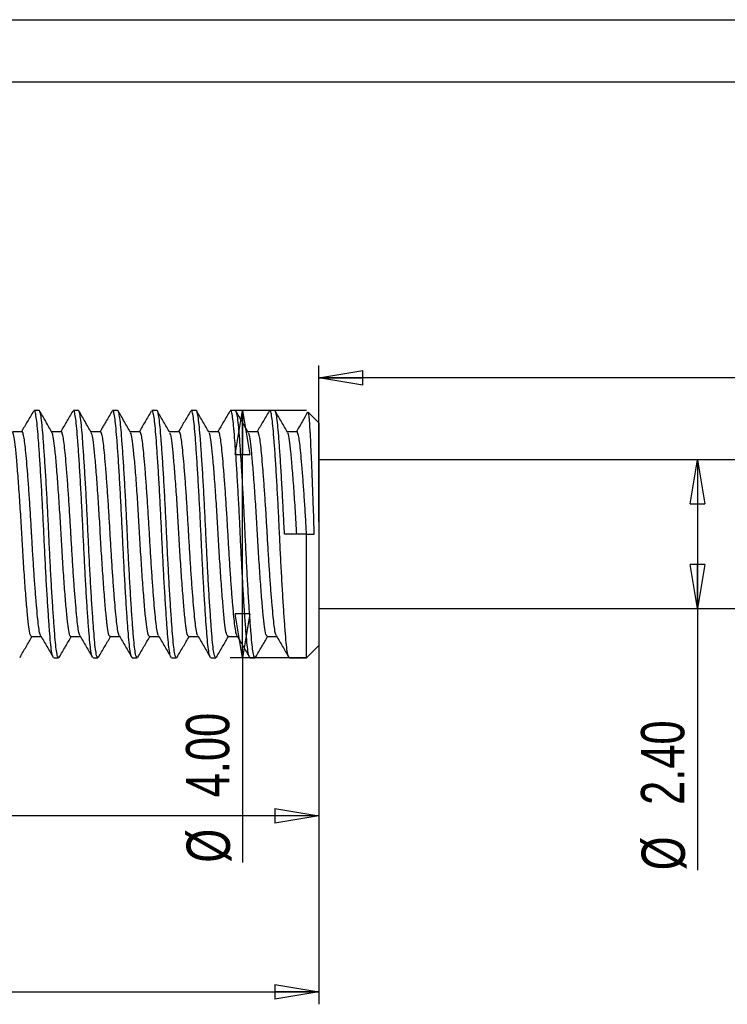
# Model space of a CAD drawing. Header units: millimetres. Extents: x 0 to 297, y 0 to 210.
# Tile 4 of 5: x 173 to 231, y 130 to 210. Entities that reach past the tile are written whole.
import ezdxf

# ---------------------------------------------------------------- set-up
doc = ezdxf.new("R2010")
doc.units = ezdxf.units.MM
doc.layers.add('图层0', color=7, linetype='Continuous', lineweight=25)
doc.styles.add('SLDTEXTSTYLE9', font='TXT', dxfattribs={"width": 0.75})
doc.dimstyles.new('SLDDIMSTYLE1', dxfattribs={"dimtxt": 3.5, "dimasz": 3.556, "dimexe": 0, "dimexo": 0.0625, "dimgap": 0.875, "dimtad": 1, "dimlfac": 0.2, "dimrnd": 1e-09, "dimzin": 4, "dimdsep": 46, "dimtxsty": 'SLDTEXTSTYLE9', "dimblk1": 'CLOSED', "dimblk2": 'CLOSED', "dimsah": 1, "dimcen": 0.09, "dimadec": 0, "dimazin": 1, "dimtfac": 1, "dimtofl": 0, "dimtmove": 0, "dimatfit": 3, "dimldrblk": 'CLOSED', "dimfxl": 0, "dimfrac": 2, "dimtolj": 1, "dimtzin": 12, "dimarcsym": 0})

# ---------------------------------------------------------------- blocks, each defined once
blk = doc.blocks.new('_Closed')
at = {"color": 0, "linetype": 'ByBlock', "lineweight": -2}
for p, q in [((-1, 0.166667), (0, 0)), ((-1, 0.166667), (-1, -0.166667)), ((0, 0), (-1, -0.166667)), ((0, 0), (-1, 0))]:
    blk.add_line(p, q, dxfattribs=at)
blk = doc.blocks.new('_D_2')
at = {"layer": '图层0'}
for p, q in [((197.481, 169.413), (197.481, 182.058)), ((272.481, 169.413), (272.481, 182.058)), ((272.481, 181.058), (197.481, 181.058))]:
    blk.add_line(p, q, dxfattribs=at)
at = {"layer": '图层0', "xscale": 3.556, "yscale": 3.556, "rotation": 180.0000000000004}
blk.add_blockref('_Closed', (197.481, 181.058, -6.5), dxfattribs=at)
at = {"layer": '图层0', "xscale": 3.556, "yscale": 3.556}
blk.add_blockref('_Closed', (272.481, 181.058, -6.5), dxfattribs=at)
at = {"layer": '图层0', "insert": (230.884, 185.57), "char_height": 3.5, "attachment_point": 1, "style": 'SLDTEXTSTYLE9'}
blk.add_mtext('15.00', dxfattribs=at)
blk = doc.blocks.new('_D_3')
at = {"layer": '图层0'}
for p, q in [((137.481, 167.413), (137.481, 144.635)), ((197.481, 167.413), (197.481, 144.635)), ((197.481, 145.635), (137.481, 145.635))]:
    blk.add_line(p, q, dxfattribs=at)
at = {"layer": '图层0', "xscale": 3.556, "yscale": 3.556, "rotation": 180.0000000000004}
blk.add_blockref('_Closed', (137.481, 145.635, 9.5), dxfattribs=at)
at = {"layer": '图层0', "xscale": 3.556, "yscale": 3.556}
blk.add_blockref('_Closed', (197.481, 145.635, 9.5), dxfattribs=at)
at = {"layer": '图层0', "insert": (161.663, 150.147), "char_height": 3.5, "attachment_point": 1, "style": 'SLDTEXTSTYLE9'}
blk.add_mtext('12.00', dxfattribs=at)
blk = doc.blocks.new('_D_4')
at = {"layer": '图层0'}
for p, q in [((196.481, 178.413), (190.304, 178.413)), ((191.304, 158.413), (191.304, 178.413)), ((196.481, 158.413), (190.304, 158.413)), ((191.304, 158.413), (191.304, 141.863))]:
    blk.add_line(p, q, dxfattribs=at)
at = {"layer": '图层0', "xscale": 3.556, "yscale": 3.556}
for p, rotation in [((191.304, 178.413, -0.5), 90.0000000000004), ((191.304, 158.413, -0.5), 270.0000000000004)]:
    blk.add_blockref('_Closed', p, dxfattribs=dict(at, rotation=rotation))
at = {"layer": '图层0', "char_height": 3.5, "attachment_point": 1, "rotation": 90, "style": 'SLDTEXTSTYLE9'}
for s, insert in [('4.00', (186.739, 147.142)), ('%%c', (186.792, 141.863))]:
    blk.add_mtext(s, dxfattribs=dict(at, insert=insert))
blk = doc.blocks.new('_D_5')
at = {"layer": '图层0'}
for p, q in [((228.09, 174.413), (228.09, 162.413)), ((228.09, 162.413), (228.09, 141.248))]:
    blk.add_line(p, q, dxfattribs=at)
at = {"layer": '图层0', "xscale": 3.556, "yscale": 3.556}
for p, rotation in [((228.09, 174.413), 90.0000000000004), ((228.09, 162.413), 270.0000000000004)]:
    blk.add_blockref('_Closed', p, dxfattribs=dict(at, rotation=rotation))
at = {"layer": '图层0', "char_height": 3.5, "attachment_point": 1, "rotation": 90, "style": 'SLDTEXTSTYLE9'}
for s, insert in [('2.40', (223.525, 146.527)), ('%%c', (223.578, 141.248))]:
    blk.add_mtext(s, dxfattribs=dict(at, insert=insert))
blk = doc.blocks.new('_D_6')
at = {"layer": '图层0'}
for p, q in [((197.481, 158.413), (197.481, 130.41)), ((97.481, 157.413), (97.481, 130.41)), ((97.481, 131.41), (197.481, 131.41))]:
    blk.add_line(p, q, dxfattribs=at)
at = {"layer": '图层0', "xscale": 3.556, "yscale": 3.556, "rotation": 180.0000000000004}
blk.add_blockref('_Closed', (97.481, 131.41), dxfattribs=at)
at = {"layer": '图层0', "xscale": 3.556, "yscale": 3.556}
blk.add_blockref('_Closed', (197.481, 131.41), dxfattribs=at)
at = {"layer": '图层0', "insert": (114.6, 135.922), "char_height": 3.5, "attachment_point": 1, "style": 'SLDTEXTSTYLE9'}
blk.add_mtext('20.00', dxfattribs=at)

msp = doc.modelspace()

# ---------------------------------------------------------------- linework, layer by layer
at = {"color": 7, "linetype": 'Continuous', "lineweight": 25}
for p, q in [((174.859, 178.413), (174.463, 178.413)), ((178.034, 178.413), (177.638, 178.413)), ((181.209, 178.413), (180.813, 178.413)), ((184.384, 178.413), (183.988, 178.413)), ((187.559, 178.413), (187.163, 178.413)), ((190.734, 178.413), (190.338, 178.413)), ((193.909, 178.413), (193.513, 178.413)), ((197.481, 177.413), (196.629, 178.266)), ((195.695, 176.695), (194.931, 176.695)), ((197.481, 177.413), (197.481, 159.413)), ((271.481, 174.413), (197.481, 174.413)), ((196.481, 168.413), (194.703, 168.413)), ((196.481, 158.413), (196.481, 168.413)), ((196.481, 168.413), (197.115, 168.413)), ((197.481, 162.413), (271.481, 162.413)), ((193.314, 160.132), (194.079, 160.132)), ((196.481, 158.413), (197.481, 159.413)), ((176.05, 158.413), (176.447, 158.413)), ((179.225, 158.413), (179.622, 158.413)), ((182.4, 158.413), (182.797, 158.413)), ((185.575, 158.413), (185.972, 158.413)), ((188.75, 158.413), (189.147, 158.413)), ((191.925, 158.413), (192.322, 158.413)), ((195.1, 158.413), (196.481, 158.413))]:
    msp.add_line(p, q, dxfattribs=at)
for points, knots in [([(174.413, 178.369), (174.245, 178.08), (173.922, 177.522), (173.598, 176.964), (173.441, 176.695)], [0, 0, 0, 0, 0.5174447, 1, 1, 1, 1]), ([(176, 158.495), (175.989, 158.506), (175.946, 158.547), (175.875, 158.933), (175.793, 159.621), (175.714, 160.582), (175.625, 161.784), (175.532, 163.213), (175.438, 164.807), (175.348, 166.491), (175.266, 168.201), (175.186, 169.915), (175.097, 171.608), (175.004, 173.232), (174.911, 174.708), (174.82, 175.972), (174.738, 176.987), (174.659, 177.762), (174.57, 178.234), (174.503, 178.459), (174.468, 178.396), (174.463, 178.387)], [0, 0, 0, 0, 0.021888, 0.079376, 0.135204, 0.190623, 0.247833, 0.306049, 0.36437, 0.421884, 0.477753, 0.533139, 0.59032, 0.648524, 0.706852, 0.764391, 0.820302, 0.875656, 0.932807, 0.990999, 1, 1, 1, 1]), ([(176.447, 158.426), (176.419, 158.446), (176.359, 158.487), (176.272, 158.925), (176.19, 159.623), (176.111, 160.581), (176.022, 161.784), (175.928, 163.213), (175.835, 164.807), (175.745, 166.49), (175.686, 167.709), (175.63, 168.909), (175.572, 170.126), (175.483, 171.814), (175.39, 173.424), (175.296, 174.877), (175.207, 176.111), (175.126, 177.096), (175.045, 177.839), (174.956, 178.276), (174.893, 178.462), (174.86, 178.41), (174.859, 178.408)], [0, 0, 0, 0, 0.051312, 0.107069, 0.161215, 0.214966, 0.270453, 0.326916, 0.383481, 0.439262, 0.493449, 0.500011, 0.55395, 0.609577, 0.666091, 0.722615, 0.778269, 0.83225, 0.886148, 0.941747, 0.998252, 1, 1, 1, 1]), ([(175.911, 176.642), (175.744, 176.931), (175.409, 177.506), (175.076, 178.082), (174.909, 178.369)], [0, 0, 0, 0, 0.501155, 1, 1, 1, 1]), ([(177.588, 178.369), (177.42, 178.08), (177.097, 177.522), (176.773, 176.964), (176.616, 176.695)], [0, 0, 0, 0, 0.517211, 1, 1, 1, 1]), ([(179.175, 158.495), (179.164, 158.506), (179.121, 158.547), (179.05, 158.933), (178.968, 159.621), (178.889, 160.582), (178.8, 161.784), (178.707, 163.213), (178.613, 164.807), (178.523, 166.491), (178.441, 168.201), (178.361, 169.915), (178.272, 171.608), (178.179, 173.232), (178.086, 174.708), (177.995, 175.972), (177.913, 176.987), (177.834, 177.762), (177.745, 178.234), (177.678, 178.459), (177.643, 178.396), (177.638, 178.387)], [0, 0, 0, 0, 0.021892, 0.07938, 0.135207, 0.190626, 0.247836, 0.306052, 0.364373, 0.421886, 0.477755, 0.533141, 0.590321, 0.648526, 0.706853, 0.764392, 0.820303, 0.875657, 0.932807, 0.990999, 1, 1, 1, 1]), ([(179.622, 158.426), (179.594, 158.446), (179.534, 158.487), (179.447, 158.925), (179.365, 159.623), (179.286, 160.581), (179.197, 161.784), (179.103, 163.213), (179.01, 164.807), (178.92, 166.49), (178.861, 167.709), (178.805, 168.909), (178.747, 170.126), (178.658, 171.814), (178.565, 173.424), (178.471, 174.877), (178.382, 176.111), (178.301, 177.096), (178.22, 177.839), (178.131, 178.276), (178.068, 178.462), (178.035, 178.41), (178.034, 178.408)], [0, 0, 0, 0, 0.0513121, 0.1070689, 0.1612152, 0.2149657, 0.2704532, 0.3269162, 0.3834806, 0.4392624, 0.4934492, 0.5000109, 0.5539504, 0.6095767, 0.6660915, 0.7226154, 0.7782685, 0.8322499, 0.8861481, 0.9417473, 0.9982525, 1, 1, 1, 1]), ([(179.086, 176.642), (178.919, 176.931), (178.585, 177.506), (178.251, 178.082), (178.084, 178.369)], [0, 0, 0, 0, 0.500936, 1, 1, 1, 1]), ([(180.763, 178.369), (180.596, 178.08), (180.272, 177.522), (179.948, 176.964), (179.791, 176.695)], [0, 0, 0, 0, 0.516977, 1, 1, 1, 1]), ([(182.35, 158.495), (182.339, 158.506), (182.296, 158.547), (182.225, 158.933), (182.143, 159.621), (182.064, 160.582), (181.975, 161.784), (181.882, 163.213), (181.788, 164.807), (181.698, 166.491), (181.616, 168.201), (181.536, 169.915), (181.447, 171.608), (181.354, 173.232), (181.261, 174.708), (181.17, 175.972), (181.088, 176.987), (181.009, 177.762), (180.92, 178.234), (180.853, 178.459), (180.818, 178.396), (180.813, 178.387)], [0, 0, 0, 0, 0.021896, 0.079384, 0.135211, 0.19063, 0.24784, 0.306055, 0.364375, 0.421889, 0.477758, 0.533143, 0.590323, 0.648527, 0.706854, 0.764393, 0.820303, 0.875657, 0.932807, 0.990999, 1, 1, 1, 1]), ([(182.797, 158.426), (182.769, 158.446), (182.709, 158.487), (182.622, 158.925), (182.54, 159.623), (182.461, 160.581), (182.372, 161.784), (182.278, 163.213), (182.185, 164.807), (182.095, 166.49), (182.036, 167.709), (181.98, 168.909), (181.922, 170.126), (181.833, 171.814), (181.74, 173.424), (181.646, 174.877), (181.557, 176.111), (181.476, 177.096), (181.395, 177.839), (181.306, 178.276), (181.243, 178.462), (181.21, 178.41), (181.209, 178.408)], [0, 0, 0, 0, 0.051312, 0.107069, 0.161215, 0.214966, 0.270453, 0.326916, 0.383481, 0.439262, 0.493449, 0.500011, 0.55395, 0.609577, 0.666091, 0.722615, 0.778269, 0.83225, 0.886148, 0.941747, 0.998252, 1, 1, 1, 1]), ([(182.261, 176.642), (182.094, 176.93), (181.76, 177.506), (181.426, 178.082), (181.259, 178.369)], [0, 0, 0, 0, 0.500716, 1, 1, 1, 1]), ([(183.938, 178.369), (183.771, 178.08), (183.447, 177.522), (183.123, 176.964), (182.966, 176.695)], [0, 0, 0, 0, 0.516744, 1, 1, 1, 1]), ([(185.525, 158.495), (185.514, 158.506), (185.471, 158.547), (185.4, 158.933), (185.318, 159.621), (185.239, 160.582), (185.15, 161.784), (185.057, 163.213), (184.963, 164.807), (184.873, 166.491), (184.791, 168.201), (184.711, 169.915), (184.622, 171.608), (184.529, 173.232), (184.436, 174.708), (184.345, 175.972), (184.263, 176.987), (184.184, 177.762), (184.095, 178.234), (184.028, 178.459), (183.993, 178.396), (183.988, 178.387)], [0, 0, 0, 0, 0.0219001, 0.0793874, 0.1352143, 0.190633, 0.2478426, 0.3060581, 0.364378, 0.4218911, 0.4777597, 0.5331449, 0.5903248, 0.6485285, 0.7068555, 0.7643941, 0.8203042, 0.8756575, 0.9328074, 0.9909989, 1, 1, 1, 1]), ([(185.972, 158.426), (185.944, 158.446), (185.884, 158.487), (185.797, 158.925), (185.715, 159.623), (185.636, 160.581), (185.547, 161.784), (185.453, 163.213), (185.36, 164.807), (185.27, 166.49), (185.211, 167.709), (185.155, 168.909), (185.097, 170.126), (185.008, 171.814), (184.915, 173.424), (184.821, 174.877), (184.732, 176.111), (184.651, 177.096), (184.57, 177.839), (184.481, 178.276), (184.418, 178.462), (184.385, 178.41), (184.384, 178.408)], [0, 0, 0, 0, 0.051312, 0.107069, 0.161215, 0.214966, 0.270453, 0.326916, 0.383481, 0.439262, 0.493449, 0.500011, 0.55395, 0.609577, 0.666091, 0.722615, 0.778269, 0.83225, 0.886148, 0.941747, 0.998252, 1, 1, 1, 1]), ([(185.436, 176.642), (185.269, 176.93), (184.935, 177.506), (184.601, 178.081), (184.434, 178.369)], [0, 0, 0, 0, 0.500496, 1, 1, 1, 1]), ([(187.113, 178.369), (186.946, 178.081), (186.622, 177.522), (186.298, 176.964), (186.141, 176.695)], [0, 0, 0, 0, 0.516511, 1, 1, 1, 1]), ([(188.7, 158.495), (188.689, 158.506), (188.646, 158.547), (188.575, 158.933), (188.493, 159.621), (188.414, 160.582), (188.325, 161.784), (188.232, 163.213), (188.138, 164.807), (188.048, 166.491), (187.966, 168.201), (187.886, 169.915), (187.797, 171.608), (187.704, 173.232), (187.611, 174.708), (187.52, 175.972), (187.438, 176.987), (187.359, 177.762), (187.27, 178.234), (187.203, 178.459), (187.168, 178.396), (187.163, 178.387)], [0, 0, 0, 0, 0.0219042, 0.0793912, 0.1352178, 0.1906364, 0.2478457, 0.306061, 0.3643806, 0.4218935, 0.4777619, 0.5331468, 0.5903265, 0.6485299, 0.7068567, 0.764395, 0.820305, 0.8756581, 0.9328077, 0.9909989, 1, 1, 1, 1]), ([(189.147, 158.426), (189.119, 158.446), (189.059, 158.487), (188.972, 158.925), (188.89, 159.623), (188.811, 160.581), (188.722, 161.784), (188.628, 163.213), (188.535, 164.807), (188.445, 166.49), (188.386, 167.709), (188.33, 168.909), (188.272, 170.126), (188.183, 171.814), (188.09, 173.424), (187.996, 174.877), (187.907, 176.111), (187.826, 177.096), (187.745, 177.839), (187.656, 178.276), (187.593, 178.462), (187.56, 178.41), (187.559, 178.408)], [0, 0, 0, 0, 0.051312, 0.107069, 0.161215, 0.214966, 0.270453, 0.326916, 0.383481, 0.439262, 0.493449, 0.500011, 0.55395, 0.609577, 0.666091, 0.722615, 0.778269, 0.83225, 0.886148, 0.941747, 0.998252, 1, 1, 1, 1]), ([(188.611, 176.642), (188.444, 176.93), (188.11, 177.506), (187.776, 178.081), (187.609, 178.369)], [0, 0, 0, 0, 0.500275, 1, 1, 1, 1]), ([(190.288, 178.369), (190.121, 178.081), (189.797, 177.522), (189.473, 176.965), (189.316, 176.695)], [0, 0, 0, 0, 0.516279, 1, 1, 1, 1]), ([(191.875, 158.495), (191.864, 158.506), (191.821, 158.547), (191.75, 158.933), (191.668, 159.621), (191.589, 160.582), (191.5, 161.784), (191.407, 163.213), (191.313, 164.807), (191.223, 166.491), (191.141, 168.201), (191.061, 169.915), (190.972, 171.608), (190.879, 173.232), (190.786, 174.708), (190.695, 175.972), (190.613, 176.987), (190.534, 177.762), (190.445, 178.234), (190.378, 178.459), (190.343, 178.396), (190.338, 178.387)], [0, 0, 0, 0, 0.021908, 0.079395, 0.135221, 0.19064, 0.247849, 0.306064, 0.364383, 0.421896, 0.477764, 0.533149, 0.590328, 0.648531, 0.706858, 0.764396, 0.820306, 0.875659, 0.932808, 0.990999, 1, 1, 1, 1]), ([(192.322, 158.426), (192.294, 158.446), (192.234, 158.487), (192.147, 158.925), (192.065, 159.623), (191.986, 160.581), (191.897, 161.784), (191.803, 163.213), (191.71, 164.807), (191.62, 166.49), (191.561, 167.709), (191.505, 168.909), (191.447, 170.126), (191.358, 171.814), (191.265, 173.424), (191.171, 174.877), (191.082, 176.111), (191.001, 177.096), (190.92, 177.839), (190.831, 178.276), (190.768, 178.462), (190.735, 178.41), (190.734, 178.408)], [0, 0, 0, 0, 0.051312, 0.107069, 0.161215, 0.214966, 0.270453, 0.326916, 0.383481, 0.439262, 0.493449, 0.500011, 0.55395, 0.609577, 0.666091, 0.722615, 0.778269, 0.83225, 0.886148, 0.941747, 0.998252, 1, 1, 1, 1]), ([(191.786, 176.642), (191.619, 176.93), (191.285, 177.506), (190.951, 178.081), (190.784, 178.369)], [0, 0, 0, 0, 0.500053, 1, 1, 1, 1]), ([(193.463, 178.369), (193.296, 178.081), (192.972, 177.523), (192.648, 176.965), (192.491, 176.695)], [0, 0, 0, 0, 0.516048, 1, 1, 1, 1]), ([(195.05, 158.495), (195.039, 158.506), (194.996, 158.547), (194.925, 158.933), (194.843, 159.621), (194.764, 160.582), (194.675, 161.784), (194.582, 163.213), (194.488, 164.807), (194.398, 166.491), (194.316, 168.201), (194.236, 169.915), (194.147, 171.608), (194.054, 173.232), (193.961, 174.708), (193.87, 175.972), (193.788, 176.987), (193.709, 177.762), (193.62, 178.234), (193.553, 178.459), (193.518, 178.396), (193.513, 178.387)], [0, 0, 0, 0, 0.021912, 0.079399, 0.135225, 0.190643, 0.247852, 0.306067, 0.364386, 0.421898, 0.477766, 0.533151, 0.59033, 0.648533, 0.706859, 0.764397, 0.820306, 0.875659, 0.932808, 0.990999, 1, 1, 1, 1]), ([(194.703, 168.413), (194.677, 168.978), (194.622, 170.126), (194.533, 171.814), (194.44, 173.424), (194.346, 174.877), (194.257, 176.111), (194.176, 177.096), (194.095, 177.839), (194.006, 178.276), (193.943, 178.462), (193.91, 178.41), (193.909, 178.408)], [0, 0, 0, 0, 0.107881, 0.219136, 0.332168, 0.445219, 0.556527, 0.664492, 0.772291, 0.883492, 0.996505, 1, 1, 1, 1]), ([(194.961, 176.642), (194.794, 176.93), (194.46, 177.505), (194.126, 178.081), (193.959, 178.369)], [0, 0, 0, 0, 0.499831, 1, 1, 1, 1]), ([(196.576, 178.262), (196.43, 178.01), (196.127, 177.487), (195.823, 176.965), (195.666, 176.695)], [0, 0, 0, 0, 0.482855, 1, 1, 1, 1]), ([(197.115, 168.413), (197.098, 168.942), (197.064, 170.015), (197.009, 171.583), (196.952, 173.083), (196.897, 174.411), (196.845, 175.563), (196.811, 176.252), (196.777, 176.883), (196.742, 177.45), (196.688, 177.984), (196.645, 178.258), (196.619, 178.251), (196.612, 178.249)], [0, 0, 0, 0, 0.104885, 0.212811, 0.317695, 0.425621, 0.522336, 0.621417, 0.638488, 0.743357, 0.851077, 0.959241, 1, 1, 1, 1]), ([(173.47, 176.695), (173.338, 176.695), (173.083, 176.695), (172.828, 176.695), (172.706, 176.695)], [0, 0, 0, 0, 0.521049, 1, 1, 1, 1]), ([(174.999, 160.21), (174.99, 160.217), (174.951, 160.252), (174.883, 160.564), (174.801, 161.132), (174.721, 161.928), (174.632, 162.923), (174.539, 164.107), (174.446, 165.427), (174.356, 166.821), (174.296, 167.83), (174.241, 168.824), (174.183, 169.832), (174.094, 171.23), (174.001, 172.563), (173.907, 173.766), (173.817, 174.788), (173.737, 175.604), (173.656, 176.219), (173.567, 176.581), (173.503, 176.735), (173.471, 176.692), (173.47, 176.69)], [0, 0, 0, 0, 0.016089, 0.073908, 0.130053, 0.185787, 0.243326, 0.301879, 0.360538, 0.418383, 0.47457, 0.481374, 0.537304, 0.594987, 0.653594, 0.712211, 0.769922, 0.825896, 0.881783, 0.939439, 0.998036, 1, 1, 1, 1]), ([(176.645, 176.695), (176.513, 176.695), (176.258, 176.695), (176.003, 176.695), (175.881, 176.695)], [0, 0, 0, 0, 0.520754, 1, 1, 1, 1]), ([(178.174, 160.21), (178.165, 160.217), (178.126, 160.252), (178.058, 160.564), (177.976, 161.132), (177.896, 161.928), (177.807, 162.923), (177.714, 164.107), (177.621, 165.427), (177.531, 166.821), (177.471, 167.83), (177.416, 168.824), (177.358, 169.832), (177.269, 171.23), (177.176, 172.563), (177.082, 173.766), (176.992, 174.788), (176.912, 175.604), (176.831, 176.219), (176.742, 176.581), (176.678, 176.735), (176.646, 176.692), (176.645, 176.69)], [0, 0, 0, 0, 0.016092, 0.073911, 0.130057, 0.185791, 0.243331, 0.301885, 0.360544, 0.418389, 0.474577, 0.481381, 0.537311, 0.594995, 0.653603, 0.71222, 0.769931, 0.825906, 0.881793, 0.939449, 0.998047, 1, 1, 1, 1]), ([(179.82, 176.695), (179.688, 176.695), (179.433, 176.695), (179.178, 176.695), (179.056, 176.695)], [0, 0, 0, 0, 0.520458, 1, 1, 1, 1]), ([(181.349, 160.21), (181.34, 160.217), (181.301, 160.252), (181.233, 160.564), (181.151, 161.132), (181.071, 161.928), (180.982, 162.923), (180.889, 164.107), (180.796, 165.427), (180.706, 166.821), (180.646, 167.83), (180.591, 168.824), (180.533, 169.832), (180.444, 171.23), (180.351, 172.563), (180.257, 173.766), (180.167, 174.788), (180.087, 175.604), (180.006, 176.219), (179.917, 176.581), (179.853, 176.735), (179.821, 176.692), (179.82, 176.691)], [0, 0, 0, 0, 0.016095, 0.073915, 0.130061, 0.185796, 0.243336, 0.30189, 0.36055, 0.418396, 0.474584, 0.481387, 0.537318, 0.595003, 0.653611, 0.712228, 0.76994, 0.825915, 0.881803, 0.939459, 0.998057, 1, 1, 1, 1]), ([(182.995, 176.695), (182.863, 176.695), (182.608, 176.695), (182.353, 176.695), (182.231, 176.695)], [0, 0, 0, 0, 0.520161, 1, 1, 1, 1]), ([(184.524, 160.21), (184.515, 160.217), (184.476, 160.252), (184.408, 160.564), (184.326, 161.132), (184.246, 161.928), (184.157, 162.923), (184.064, 164.107), (183.971, 165.427), (183.881, 166.821), (183.821, 167.83), (183.766, 168.824), (183.708, 169.832), (183.619, 171.23), (183.526, 172.563), (183.432, 173.766), (183.342, 174.788), (183.262, 175.604), (183.181, 176.219), (183.092, 176.581), (183.028, 176.735), (182.996, 176.692), (182.995, 176.691)], [0, 0, 0, 0, 0.016099, 0.073919, 0.130065, 0.185801, 0.243341, 0.301896, 0.360556, 0.418402, 0.474591, 0.481394, 0.537326, 0.595011, 0.653619, 0.712237, 0.769949, 0.825925, 0.881813, 0.93947, 0.998068, 1, 1, 1, 1]), ([(186.17, 176.695), (186.038, 176.695), (185.783, 176.695), (185.528, 176.695), (185.406, 176.695)], [0, 0, 0, 0, 0.5198633, 1, 1, 1, 1]), ([(187.699, 160.21), (187.69, 160.217), (187.651, 160.252), (187.583, 160.564), (187.501, 161.132), (187.421, 161.928), (187.332, 162.923), (187.239, 164.107), (187.146, 165.427), (187.056, 166.821), (186.996, 167.83), (186.941, 168.824), (186.883, 169.832), (186.794, 171.23), (186.701, 172.563), (186.607, 173.766), (186.517, 174.788), (186.437, 175.604), (186.356, 176.219), (186.267, 176.581), (186.203, 176.735), (186.171, 176.692), (186.17, 176.691)], [0, 0, 0, 0, 0.016102, 0.073923, 0.13007, 0.185805, 0.243346, 0.301901, 0.360562, 0.418408, 0.474597, 0.481401, 0.537333, 0.595018, 0.653627, 0.712245, 0.769959, 0.825934, 0.881823, 0.93948, 0.998079, 1, 1, 1, 1]), ([(189.345, 176.695), (189.213, 176.695), (188.958, 176.695), (188.703, 176.695), (188.581, 176.695)], [0, 0, 0, 0, 0.519565, 1, 1, 1, 1]), ([(190.874, 160.21), (190.865, 160.217), (190.826, 160.252), (190.758, 160.564), (190.676, 161.132), (190.596, 161.928), (190.507, 162.923), (190.414, 164.107), (190.321, 165.427), (190.231, 166.821), (190.171, 167.83), (190.116, 168.824), (190.058, 169.832), (189.969, 171.23), (189.876, 172.563), (189.782, 173.766), (189.692, 174.788), (189.612, 175.604), (189.531, 176.219), (189.442, 176.581), (189.378, 176.735), (189.346, 176.692), (189.345, 176.691)], [0, 0, 0, 0, 0.016105, 0.073926, 0.130074, 0.18581, 0.243351, 0.301907, 0.360567, 0.418415, 0.474604, 0.481408, 0.53734, 0.595026, 0.653635, 0.712254, 0.769968, 0.825944, 0.881833, 0.939491, 0.99809, 1, 1, 1, 1]), ([(192.52, 176.695), (192.388, 176.695), (192.133, 176.695), (191.878, 176.695), (191.756, 176.695)], [0, 0, 0, 0, 0.519267, 1, 1, 1, 1]), ([(194.049, 160.21), (194.04, 160.217), (194.001, 160.252), (193.933, 160.564), (193.851, 161.132), (193.771, 161.928), (193.682, 162.923), (193.589, 164.107), (193.496, 165.427), (193.406, 166.821), (193.346, 167.83), (193.291, 168.824), (193.233, 169.832), (193.144, 171.23), (193.051, 172.563), (192.957, 173.766), (192.867, 174.788), (192.787, 175.604), (192.706, 176.219), (192.617, 176.581), (192.553, 176.735), (192.521, 176.692), (192.52, 176.691)], [0, 0, 0, 0, 0.016109, 0.07393, 0.130078, 0.185815, 0.243356, 0.301912, 0.360573, 0.418421, 0.474611, 0.481415, 0.537348, 0.595034, 0.653644, 0.712263, 0.769977, 0.825953, 0.881843, 0.939501, 0.998101, 1, 1, 1, 1]), ([(196.489, 168.413), (196.463, 168.881), (196.408, 169.831), (196.319, 171.23), (196.226, 172.563), (196.132, 173.766), (196.042, 174.788), (195.962, 175.604), (195.881, 176.219), (195.792, 176.581), (195.728, 176.735), (195.696, 176.692), (195.695, 176.691)], [0, 0, 0, 0, 0.107859, 0.219099, 0.332119, 0.445159, 0.556452, 0.664395, 0.772171, 0.883357, 0.996358, 1, 1, 1, 1]), ([(174.264, 160.157), (174.259, 160.149), (174.212, 160.075), (174.125, 160.372), (174.013, 161.048), (173.906, 162.149), (173.784, 163.586), (173.659, 165.308), (173.539, 167.172), (173.435, 169.084), (173.318, 170.972), (173.194, 172.75), (173.07, 174.288), (172.958, 175.479), (172.853, 176.32), (172.775, 176.529), (172.735, 176.633)], [0, 0, 0, 0, 0.0097, 0.087529, 0.162988, 0.237575, 0.314966, 0.393208, 0.470135, 0.544323, 0.62046, 0.698534, 0.776404, 0.851964, 0.926474, 1, 1, 1, 1]), ([(177.439, 160.171), (177.43, 160.159), (177.38, 160.091), (177.289, 160.416), (177.179, 161.134), (177.07, 162.268), (176.947, 163.736), (176.823, 165.477), (176.704, 167.349), (176.6, 169.262), (176.482, 171.143), (176.358, 172.904), (176.234, 174.414), (176.123, 175.57), (176.021, 176.356), (175.946, 176.532), (175.91, 176.615)], [0, 0, 0, 0, 0.016965, 0.094665, 0.169814, 0.24468, 0.322246, 0.400462, 0.477168, 0.551294, 0.627701, 0.705853, 0.783601, 0.858856, 0.933624, 1, 1, 1, 1]), ([(180.614, 160.181), (180.601, 160.167), (180.547, 160.108), (180.453, 160.465), (180.344, 161.224), (180.234, 162.389), (180.111, 163.888), (179.986, 165.647), (179.868, 167.526), (179.764, 169.439), (179.646, 171.313), (179.521, 173.057), (179.398, 174.537), (179.289, 175.658), (179.189, 176.391), (179.117, 176.537), (179.085, 176.602)], [0, 0, 0, 0, 0.024233, 0.101785, 0.17662, 0.251811, 0.329532, 0.407703, 0.484169, 0.558293, 0.634952, 0.713164, 0.790768, 0.865705, 0.940788, 1, 1, 1, 1]), ([(183.789, 160.188), (183.772, 160.174), (183.714, 160.126), (183.617, 160.518), (183.51, 161.317), (183.398, 162.514), (183.274, 164.042), (183.15, 165.818), (183.033, 167.704), (182.929, 169.616), (182.809, 171.483), (182.685, 173.207), (182.562, 174.657), (182.455, 175.743), (182.356, 176.425), (182.288, 176.544), (182.26, 176.592)], [0, 0, 0, 0, 0.031498, 0.108882, 0.183455, 0.258963, 0.33682, 0.414925, 0.491135, 0.565316, 0.642209, 0.72046, 0.797902, 0.872557, 0.947962, 1, 1, 1, 1]), ([(186.964, 160.19), (186.943, 160.178), (186.882, 160.144), (186.781, 160.575), (186.676, 161.413), (186.562, 162.642), (186.438, 164.199), (186.313, 165.99), (186.199, 167.881), (186.094, 169.792), (185.973, 171.651), (185.848, 173.354), (185.726, 174.774), (185.62, 175.824), (185.524, 176.458), (185.459, 176.552), (185.436, 176.587)], [0, 0, 0, 0, 0.03876, 0.115957, 0.190327, 0.266136, 0.344109, 0.422128, 0.498063, 0.572363, 0.649471, 0.72774, 0.805002, 0.879433, 0.955143, 1, 1, 1, 1]), ([(190.139, 160.188), (190.115, 160.181), (190.049, 160.164), (189.945, 160.636), (189.841, 161.512), (189.725, 162.773), (189.601, 164.357), (189.477, 166.162), (189.364, 168.059), (189.258, 169.968), (189.136, 171.818), (189.011, 173.499), (188.891, 174.889), (188.786, 175.902), (188.691, 176.49), (188.631, 176.561), (188.611, 176.585)], [0, 0, 0, 0, 0.045999, 0.122991, 0.19722, 0.273313, 0.351385, 0.429299, 0.504944, 0.579423, 0.656729, 0.734998, 0.812061, 0.886331, 0.962332, 1, 1, 1, 1]), ([(193.314, 160.182), (193.286, 160.183), (193.216, 160.185), (193.11, 160.7), (193.006, 161.614), (192.889, 162.907), (192.764, 164.518), (192.641, 166.336), (192.53, 168.236), (192.422, 170.143), (192.299, 171.983), (192.175, 173.642), (192.055, 175.001), (191.951, 175.976), (191.859, 176.522), (191.802, 176.573), (191.786, 176.587)], [0, 0, 0, 0, 0.053238, 0.130008, 0.204155, 0.280515, 0.358664, 0.436454, 0.511792, 0.586509, 0.663994, 0.742242, 0.819087, 0.893255, 0.969528, 1, 1, 1, 1]), ([(195.695, 168.413), (195.659, 169.041), (195.586, 170.317), (195.463, 172.147), (195.338, 173.781), (195.22, 175.11), (195.116, 176.046), (195.026, 176.552), (194.973, 176.586), (194.961, 176.594)], [0, 0, 0, 0, 0.1558274, 0.3171181, 0.4795761, 0.6387172, 0.7926966, 0.9516678, 1, 1, 1, 1]), ([(173.322, 158.457), (173.488, 158.745), (173.812, 159.303), (174.136, 159.861), (174.293, 160.132)], [0, 0, 0, 0, 0.514448, 1, 1, 1, 1]), ([(174.264, 160.132), (174.396, 160.132), (174.651, 160.132), (174.906, 160.132), (175.029, 160.132)], [0, 0, 0, 0, 0.517188, 1, 1, 1, 1]), ([(174.998, 160.184), (175.165, 159.897), (175.499, 159.322), (175.833, 158.746), (176, 158.457)], [0, 0, 0, 0, 0.4984816, 1, 1, 1, 1]), ([(176.497, 158.457), (176.663, 158.745), (176.987, 159.303), (177.311, 159.861), (177.468, 160.132)], [0, 0, 0, 0, 0.5146745, 1, 1, 1, 1]), ([(177.439, 160.132), (177.571, 160.132), (177.826, 160.132), (178.081, 160.132), (178.204, 160.132)], [0, 0, 0, 0, 0.517484, 1, 1, 1, 1]), ([(178.173, 160.184), (178.34, 159.897), (178.674, 159.322), (179.008, 158.746), (179.175, 158.457)], [0, 0, 0, 0, 0.498708, 1, 1, 1, 1]), ([(179.672, 158.457), (179.838, 158.745), (180.162, 159.303), (180.486, 159.861), (180.643, 160.132)], [0, 0, 0, 0, 0.514901, 1, 1, 1, 1]), ([(180.614, 160.132), (180.746, 160.132), (181.001, 160.132), (181.256, 160.132), (181.379, 160.132)], [0, 0, 0, 0, 0.517781, 1, 1, 1, 1]), ([(181.348, 160.184), (181.515, 159.897), (181.849, 159.322), (182.183, 158.746), (182.35, 158.457)], [0, 0, 0, 0, 0.498934, 1, 1, 1, 1]), ([(182.847, 158.457), (183.013, 158.745), (183.337, 159.303), (183.661, 159.861), (183.818, 160.132)], [0, 0, 0, 0, 0.515129, 1, 1, 1, 1]), ([(183.789, 160.132), (183.921, 160.132), (184.176, 160.132), (184.431, 160.132), (184.554, 160.132)], [0, 0, 0, 0, 0.518078, 1, 1, 1, 1]), ([(184.523, 160.184), (184.69, 159.897), (185.024, 159.322), (185.358, 158.746), (185.525, 158.457)], [0, 0, 0, 0, 0.499159, 1, 1, 1, 1]), ([(186.022, 158.457), (186.188, 158.745), (186.512, 159.303), (186.836, 159.861), (186.993, 160.132)], [0, 0, 0, 0, 0.515357, 1, 1, 1, 1]), ([(186.964, 160.132), (187.096, 160.132), (187.351, 160.132), (187.606, 160.132), (187.729, 160.132)], [0, 0, 0, 0, 0.518376, 1, 1, 1, 1]), ([(187.698, 160.184), (187.865, 159.897), (188.199, 159.321), (188.533, 158.746), (188.7, 158.457)], [0, 0, 0, 0, 0.499383, 1, 1, 1, 1]), ([(189.197, 158.457), (189.364, 158.745), (189.687, 159.303), (190.011, 159.861), (190.168, 160.132)], [0, 0, 0, 0, 0.515587, 1, 1, 1, 1]), ([(190.139, 160.132), (190.271, 160.132), (190.526, 160.132), (190.781, 160.132), (190.904, 160.132)], [0, 0, 0, 0, 0.518674, 1, 1, 1, 1]), ([(190.873, 160.184), (191.04, 159.897), (191.375, 159.321), (191.708, 158.746), (191.875, 158.457)], [0, 0, 0, 0, 0.499607, 1, 1, 1, 1]), ([(192.372, 158.457), (192.539, 158.745), (192.862, 159.304), (193.186, 159.862), (193.343, 160.132)], [0, 0, 0, 0, 0.515816, 1, 1, 1, 1]), ([(194.048, 160.184), (194.215, 159.896), (194.55, 159.321), (194.883, 158.745), (195.05, 158.457)], [0, 0, 0, 0, 0.499831, 1, 1, 1, 1])]:
    msp.add_open_spline(points, degree=3, knots=knots, dxfattribs=at)
at = {"layer": '图层0'}
for p, q in [((0, 210), (297, 210)), ((5, 204.983), (292, 204.983))]:
    msp.add_line(p, q, dxfattribs=at)

# ---------------------------------------------------------------- dimensions: what is measured, and where the dimension line sits
for base, p1, p2, picture, middle in [((197.481, 183.836), (272.481, 168.413), (197.481, 168.413), '_D_2', (236.703, 183.836)), ((137.481, 148.413), (197.481, 168.413), (137.481, 168.413), '_D_3', (167.481, 148.413)), ((197.481, 131.41), (97.481, 158.413), (197.481, 159.413), '_D_6', (120.419, 131.41))]:
    dim = msp.add_linear_dim(base=base, p1=p1, p2=p2, dimstyle='SLDDIMSTYLE1', dxfattribs=at)
    dim.commit()
    dim.dimension.update_dxf_attribs({"geometry": picture, "text_midpoint": middle, "dimtype": 160})
for base, p1, p2, picture, middle in [((191.304, 178.413), (197.481, 158.413), (197.481, 178.413), '_D_4', (191.304, 149.028)), ((228.09, 162.413), (197.481, 174.413), (197.481, 162.413), '_D_5', (228.09, 148.413))]:
    dim = msp.add_linear_dim(base=base, p1=p1, p2=p2, angle=90, text='%%c<>', dimstyle='SLDDIMSTYLE1', dxfattribs=at)
    dim.commit()
    dim.dimension.update_dxf_attribs({"geometry": picture, "text_midpoint": middle, "dimtype": 160})

doc.saveas('drawing.dxf')
